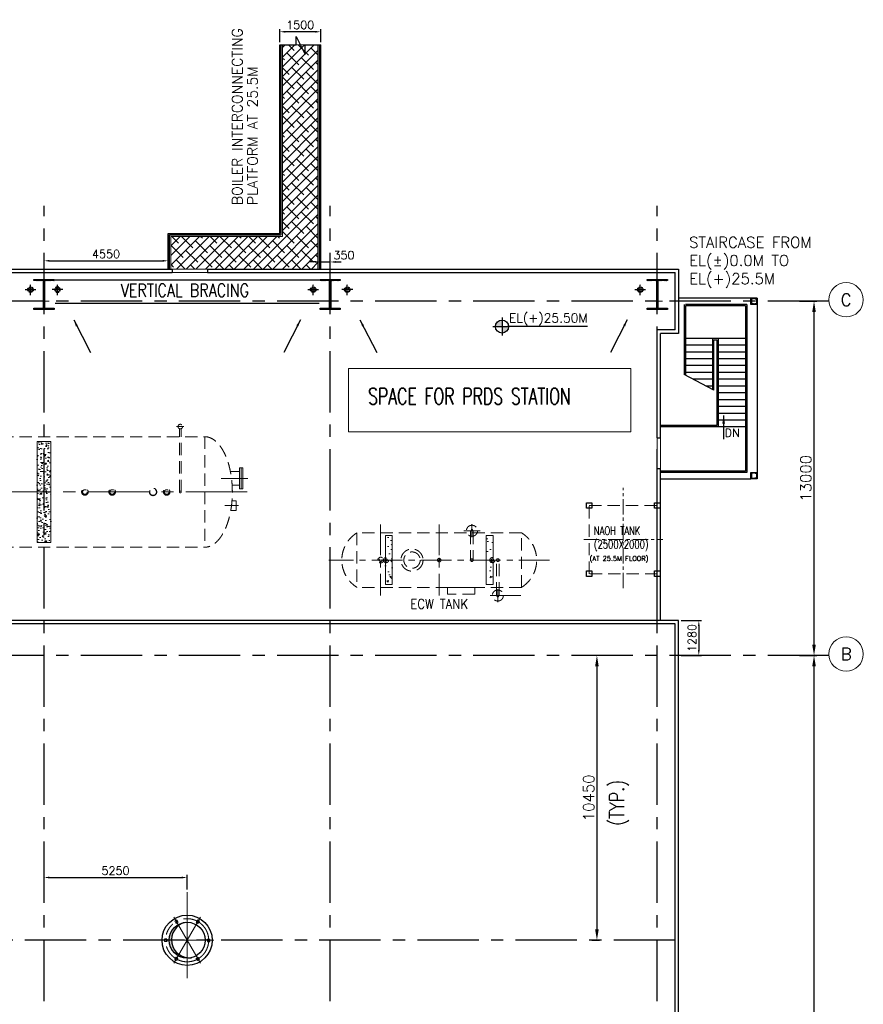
# Model space of a CAD drawing. Header units: inches. Extents: x 0 to 1544102, y -512776 to 23144100.
# Tile 76 of 256: x 624821 to 655772, y -427448 to -391317. Entities that reach past the tile are written whole.
import ezdxf
from ezdxf.enums import TextEntityAlignment as Align

# ---------------------------------------------------------------- set-up
doc = ezdxf.new("R2010")
doc.units = ezdxf.units.IN
doc.header["$LTSCALE"] = 1800
doc.header["$MEASUREMENT"] = 0
for name, pattern in [('CENTER', [2, 1.25, -0.25, 0.25, -0.25]), ('CENTER2', [1.125, 0.75, -0.125, 0.125, -0.125]), ('DASHED', [0.75, 0.5, -0.25]), ('HIDDEN', [0.375, 0.25, -0.125]), ('HIDDEN2', [0.1875, 0.125, -0.0625])]:
    doc.linetypes.add(name, pattern=pattern)
doc.layers.get('0').update_dxf_attribs({"color": 253, "lineweight": 9})
for name, color, linetype in [('1', 7, 'Continuous'), ('BRACING', 1, 'HIDDEN'), ('COL', 1, 'Continuous'), ('DIM', 4, 'Continuous'), ('GRID', 251, 'CENTER'), ('RAIN WATER', 6, 'Continuous'), ('ROOF', 11, 'Continuous'), ('ROOFLIGHT', 12, 'Continuous'), ('STAIR', 2, 'Continuous'), ('STEEL', 231, 'Continuous'), ('TEXT', 3, 'Continuous'), ('WALL', 6, 'Continuous'), ('WALL1', 6, 'Continuous')]:
    doc.layers.add(name, color=color, linetype=linetype)
for name, color, linetype, lineweight in [('A-CHEQUERED PLATE HATCH', 252, 'Continuous', 9), ('A-CUT OUT', 3, 'Continuous', 30), ('ARROW', 3, 'Continuous', 13), ('CEN', 2, 'CENTER', 15), ('CL', 8, 'CENTER', 15), ('CNOTE', 3, 'Continuous', 15), ('CONCRETE', 145, 'Continuous', 15), ('dimension line', 4, 'Continuous', 13), ('EQUIP', 8, 'HIDDEN', 9), ('LEADER', 4, 'Continuous', 15)]:
    doc.layers.add(name, color=color, linetype=linetype, lineweight=lineweight)
doc.styles.add('COMPLEX', font='complex')
doc.styles.add('ROAMNS', font='ROMANS.shx')
doc.styles.add('ROMANC', font='ROMANC.SHX')
doc.styles.add('ROMANS', font='romans.shx')
doc.styles.add('ROMANT', font='romant')
doc.styles.add('SIMPLEX-25', font='simplex.shx')
doc.styles.get("Standard").update_dxf_attribs({"font": 'arial.ttf'})
doc.linetypes.add('FENCELINE1', pattern='A,0.25,-0.1,[133,ltypeshp.shx,S=0.1,R=0,X=-0.1,Y=0],-0.1,1', length=1.45)
doc.dimstyles.new('270-TA-100', dxfattribs={"dimscale": 150, "dimtxt": 400, "dimasz": 2, "dimexe": 0.75, "dimexo": 1, "dimgap": 1, "dimtad": 1, "dimdec": 0, "dimzin": 12, "dimdsep": 46, "dimtxsty": 'ROMANS', "dimcen": 0, "dimclrd": 256, "dimclre": 256, "dimclrt": 6, "dimadec": 1, "dimazin": 3, "dimtfac": 1, "dimtdec": 0, "dimtix": 1, "dimtmove": 2, "dimatfit": 0, "dimfxl": 1.25, "dimarcsym": 2})
doc.dimstyles.new('DIM INT 1', dxfattribs={"dimtxt": 300, "dimasz": 200, "dimexe": 100, "dimexo": 100, "dimgap": 100, "dimtad": 1, "dimdec": 0, "dimzin": 13, "dimdsep": 46, "dimlunit": 5, "dimtxsty": 'ROAMNS', "dimblk1": 'CLOSEDBLANK', "dimcen": 0.09, "dimclrd": 9, "dimclre": 9, "dimclrt": 4, "dimadec": 0, "dimazin": 0, "dimtfac": 1, "dimtdec": 0, "dimtix": 1, "dimtmove": 2, "dimatfit": 3, "dimfxl": 1, "dimtolj": 1, "dimtzin": 13, "dimarcsym": 0})
doc.dimstyles.new('DIM100 x2', dxfattribs={"dimscale": 0, "dimtxt": 400, "dimasz": 400, "dimexe": 100, "dimexo": 100, "dimgap": 100, "dimtad": 1, "dimdec": 0, "dimzin": 13, "dimdsep": 46, "dimtxsty": 'ROMANS', "dimblk2": 'OBLIQUE', "dimcen": 100, "dimdle": 100, "dimclrd": 9, "dimclre": 9, "dimclrt": 4, "dimadec": 0, "dimazin": 0, "dimtfac": 1.1, "dimtdec": 0, "dimtix": 1, "dimtmove": 2, "dimatfit": 3, "dimfxl": 1, "dimtolj": 1, "dimtzin": 13, "dimarcsym": 0})
doc.dimstyles.new('MAIN', dxfattribs={"dimtxt": 350, "dimasz": 250, "dimexe": 20, "dimexo": 20, "dimgap": 100, "dimtad": 1, "dimdec": 0, "dimzin": 0, "dimdsep": 46, "dimtxsty": 'ROMANS', "dimcen": 0.09, "dimclrd": 256, "dimclre": 9, "dimclrt": 256, "dimadec": 0, "dimazin": 0, "dimtfac": 1, "dimtdec": 0, "dimtofl": 0, "dimtmove": 0, "dimatfit": 3, "dimfxl": 0.18, "dimtolj": 1, "dimtzin": 0, "dimarcsym": 0})

# ---------------------------------------------------------------- blocks, each defined once
blk = doc.blocks.new('DEAERATOR')
for centre, radius in [((12500, 0), 121), ((12500, 0), 84), ((13500, 0), 121), ((13500, 0), 84), ((15000, 0), 136), ((15000, 0), 124), ((15500, 0), 121), ((15500, 0), 84)]:
    blk.add_circle(centre, radius)
at = {"layer": 'CEN'}
for p, q in [((18482, 500), (17496, 500)), ((-23396, 0), (18548, 0)), ((18130, -500), (17629, -500))]:
    blk.add_line(p, q, dxfattribs=at)
at = {"layer": 'EQUIP'}
for p, q in [((15866, 2400), (16134, 2400)), ((15970, 0), (15970, 2322)), ((16030, 0), (16030, 2322)), ((-16895, 2028), (16895, 2028)), ((16895, 2028), (16895, -2028)), ((17896, -322), (18045, -322)), ((18045, -322), (18045, -678)), ((17851, -678), (18045, -678)), ((-16895, -2028), (16895, -2028))]:
    blk.add_line(p, q, dxfattribs=at)
at = {"layer": 'EQUIP', "linetype": 'DASHED'}
for p, q in [((17836, 754), (18166, 754)), ((18166, 888), (18166, 112)), ((18166, 888), (18230, 888)), ((18230, 888), (18230, 112)), ((18294, 888), (18230, 888)), ((18294, 888), (18294, 112)), ((17898, 246), (18166, 246)), ((18230, 112), (18166, 112)), ((18230, 112), (18294, 112))]:
    blk.add_line(p, q, dxfattribs=at)
at = {"layer": 'EQUIP'}
for centre, radius in [((16000, 2400), 84), ((16000, 0), 30)]:
    blk.add_circle(centre, radius, dxfattribs=at)
at = {"layer": 'EQUIP', "extrusion": (0, 0, -1)}
blk.add_ellipse((16895, 0), major_axis=(0, -2028), ratio=0.5, start_param=3.141593, end_param=6.283185, dxfattribs=at)
blk = doc.blocks.new('ECW TANK')
at = {"layer": 'CONCRETE'}
h = blk.add_hatch(dxfattribs=at)
h.set_pattern_fill('AR-CONC', color=256, scale=100, angle=180, style=0)
h.set_pattern_definition([(310, (-124302.47, 40893.3), (717.2602, 62.7521), [75, -825]), (5, (-124302.5, 40893.3), (-138.7513, -752.192), [60, -660]), (259.5486, (-124242.7, 40898.5), (578.5094, -689.4395), [63.74, -701.142]), (313.8158, (-124302.5, 40693.3), (1067.241, 165.519), [112.5, -1237.5]), (263.3644, (-124213.5, 40707.1), (934.663, -974.118), [95.61, -1051.713]), (8.8158, (-124302.5, 40693.3), (934.662, -974.119), [90, -990]), (339, (-124202.47, 40743.3), (596.907, 402.619), [75, -825]), (34, (-124202.5, 40743.3), (243.3153, -725.15), [60, -660]), (288.5486, (-124152.7, 40776.85), (840.2226, -322.5305), [63.74, -701.142]), (322.5, (-124302.47, 40893.3), (12.15986, -332.89385), [0, -652, 0, -670, 0, -662.5]), (352.5, (-124302.47, 40893.3), (263.0695, -394.4117), [0, -382, 0, -637, 0, -252.5]), (32.5, (-124525.47, 40893.3), (533.82244, 22.55487), [0, -250, 0, -780, 0, -1035]), (42.5, (-124625.47, 40893.3), (583.1862, -100.105), [0, -325, 0, -518, 0, -735])])
h.paths.add_polyline_path([(-1725, -900), (-1975, -900), (-1975, 900), (-1725, 900)])
h = blk.add_hatch(dxfattribs=at)
h.set_pattern_fill('AR-CONC', color=256, scale=100, angle=180, style=0)
h.set_pattern_definition([(230, (124302.47, 40893.3), (-717.2602, 62.7521), [75, -825]), (175, (124302.5, 40893.3), (138.7513, -752.192), [60, -660]), (280.4514, (124242.7, 40898.5), (-578.5094, -689.4395), [63.74, -701.142]), (226.1842, (124302.5, 40693.3), (-1067.241, 165.519), [112.5, -1237.5]), (276.6356, (124213.5, 40707.1), (-934.663, -974.118), [95.61, -1051.713]), (171.1842, (124302.5, 40693.3), (-934.662, -974.119), [90, -990]), (201, (124202.47, 40743.3), (-596.907, 402.619), [75, -825]), (146, (124202.5, 40743.3), (-243.3153, -725.15), [60, -660]), (251.4514, (124152.7, 40776.85), (-840.2226, -322.5305), [63.74, -701.142]), (217.5, (124302.47, 40893.3), (-12.15986, -332.89385), [0, -652, 0, -670, 0, -662.5]), (187.5, (124302.47, 40893.3), (-263.0695, -394.4117), [0, -382, 0, -637, 0, -252.5]), (147.5, (124525.47, 40893.3), (-533.82244, 22.55487), [0, -250, 0, -780, 0, -1035]), (137.5, (124625.47, 40893.3), (-583.1862, -100.105), [0, -325, 0, -518, 0, -735])])
h.paths.add_polyline_path([(1725, -900), (1975, -900), (1975, 900), (1725, 900)])
at = {"layer": 'CEN', "ltscale": 0.5}
for p, q in [((-2150, 1300), (-2150, -1300)), ((0, 1300), (0, -1300)), ((1200, 837), (1200, 1313)), ((902, 1075), (1498, 1075)), ((4050, 0), (-4050, 0)), ((2150, -1538), (2150, -1062)), ((1871, -1300), (3049, -1300))]:
    blk.add_line(p, q, dxfattribs=at)
at = {"layer": 'CONCRETE'}
for points in [[(-1975, 900), (-1725, 900), (-1725, -900), (-1975, -900)], [(1975, 900), (1725, 900), (1725, -900), (1975, -900)]]:
    blk.add_lwpolyline(points, close=True, dxfattribs=at)
at = {"layer": 'EQUIP'}
for p, q in [((1154, 1073), (1165, 1103)), ((1165, 1103), (1179, 1120)), ((1179, 1120), (1181, 1122)), ((1181, 1122), (1200, 1131)), ((1200, 1131), (1219, 1122)), ((1219, 1122), (1221, 1120)), ((1221, 1120), (1235, 1103)), ((1235, 1103), (1246, 1073)), ((3019, 1000), (-3019, 1000)), ((-3019, 1000), (-3019, -1000)), ((1150, 1039), (1154, 1073)), ((1150, 1039), (1150, -1)), ((1246, 1073), (1250, 1039)), ((1250, 1039), (1250, -1)), ((3019, -1000), (3019, 1000)), ((1151, 11), (1150, 4)), ((1150, 4), (1150, -4)), ((1154, 19), (1151, 11)), ((1157, 25), (1154, 19)), ((1162, 32), (1157, 25)), ((1167, 37), (1162, 32)), ((1174, 42), (1167, 37)), ((1181, 46), (1174, 42)), ((1189, 48), (1181, 46)), ((1196, 49), (1189, 48)), ((1204, 49), (1196, 49)), ((1212, 48), (1204, 49)), ((1219, 46), (1212, 48)), ((1226, 42), (1219, 46)), ((1232, 38), (1226, 42)), ((1238, 32), (1232, 38)), ((1243, 26), (1238, 32)), ((1246, 19), (1243, 26)), ((1249, 11), (1246, 19)), ((1250, 3), (1249, 11)), ((1250, -5), (1250, 3)), ((2101, 11), (2100, 3)), ((2100, 3), (2100, -5)), ((2104, 18), (2101, 11)), ((2107, 25), (2104, 18)), ((2112, 31), (2107, 25)), ((2117, 36), (2112, 31)), ((2124, 41), (2117, 36)), ((2131, 45), (2124, 41)), ((2138, 47), (2131, 45)), ((2146, 49), (2138, 47)), ((2154, 48), (2146, 49)), ((2162, 47), (2154, 48)), ((2169, 45), (2162, 47)), ((2176, 41), (2169, 45)), ((2182, 37), (2176, 41)), ((2188, 31), (2182, 37)), ((2193, 25), (2188, 31)), ((2196, 18), (2193, 25)), ((2199, 10), (2196, 18)), ((2200, 2), (2199, 10)), ((2200, -6), (2200, 2)), ((1150, -4), (1151, -12)), ((1151, -12), (1154, -20)), ((1154, -20), (1157, -27)), ((1157, -27), (1162, -33)), ((1162, -33), (1168, -39)), ((1168, -39), (1174, -43)), ((1174, -43), (1181, -47)), ((1181, -47), (1188, -49)), ((1188, -49), (1196, -50)), ((1196, -50), (1204, -50)), ((1204, -50), (1212, -49)), ((1212, -49), (1219, -47)), ((1219, -47), (1226, -43)), ((1226, -43), (1233, -38)), ((1233, -38), (1238, -33)), ((1238, -33), (1243, -27)), ((1243, -27), (1246, -20)), ((1246, -20), (1249, -13)), ((1249, -13), (1250, -5)), ((2100, -1266), (2100, -1)), ((2100, -5), (2101, -13)), ((2101, -13), (2104, -20)), ((2104, -20), (2107, -28)), ((2107, -28), (2112, -34)), ((2112, -34), (2118, -40)), ((2118, -40), (2124, -44)), ((2124, -44), (2131, -48)), ((2131, -48), (2138, -50)), ((2138, -50), (2146, -51)), ((2146, -51), (2154, -51)), ((2154, -51), (2161, -50)), ((2161, -50), (2169, -48)), ((2169, -48), (2176, -44)), ((2176, -44), (2183, -39)), ((2183, -39), (2188, -34)), ((2188, -34), (2193, -27)), ((2193, -27), (2196, -20)), ((2196, -20), (2199, -13)), ((2199, -13), (2200, -6)), ((2200, -1266), (2200, -1)), ((3019, -1000), (-3019, -1000)), ((2104, -1300), (2100, -1266)), ((2115, -1329), (2104, -1300)), ((2129, -1347), (2115, -1329)), ((2131, -1349), (2129, -1347)), ((2150, -1358), (2131, -1349)), ((2169, -1349), (2150, -1358)), ((2171, -1347), (2169, -1349)), ((2185, -1329), (2171, -1347)), ((2196, -1300), (2185, -1329)), ((2200, -1266), (2196, -1300))]:
    blk.add_line(p, q, dxfattribs=at)
blk.add_lwpolyline([(300, -1250), (300, -1000), (1300, -1000), (1300, -1250)], close=True, dxfattribs=at)
for centre, radius in [((1200, 1075), 203), ((-1000, 0), 406), ((-1950, 0), 95), ((-1950, 0), 45), ((-1000, 0), 300), ((0, 0), 65), ((0, 0), 24), ((1950, 0), 95), ((1950, 0), 45), ((2150, -1300), 203)]:
    blk.add_circle(centre, radius, dxfattribs=at)
at = {"layer": 'EQUIP', "linetype": 'HIDDEN2'}
for radius in [105, 57]:
    blk.add_circle((-2150, 0), radius, dxfattribs=at)
at = {"layer": 'EQUIP'}
for centre, start, end in [((-2398, 0), 121.8519, 238.1481), ((2398, 0), 301.8519, 58.1481)]:
    blk.add_arc(centre, 1177, start, end, dxfattribs=at)
at = {"layer": 'TEXT', "style": 'ROMANT', "width": 0.9}
blk.add_text('ECW TANK', height=350, dxfattribs=at).set_placement((-1060, -1785))
blk = doc.blocks.new('C-ROW COLUMN (above17m)')
at = {"layer": 'COL'}
h = blk.add_hatch(dxfattribs=at)
h.set_pattern_fill('ANSI31', color=256, scale=200, style=0)
h.set_pattern_definition([(45, (-78771.347, -120071.694), (-17.6776695, 17.6776695), [])])
h.paths.add_polyline_path([(22, 755), (-22, 755), (-22, -255), (22, -255)])
h.paths.add_polyline_path([(370, -300), (370, -255), (-370, -255), (-370, -300)])
h.paths.add_polyline_path([(-370, 800), (-370, 755), (370, 755), (370, 800)])
at = {"layer": 'CEN'}
for p, q in [((0, -300), (0, 800)), ((-192, 0), (192, 0))]:
    blk.add_line(p, q, dxfattribs=at)
at = {"layer": 'COL'}
for points in [[(-370, 800), (370, 800), (370, 755), (-370, 755)], [(-22, 755), (22, 755), (22, -255), (-22, -255)], [(-370, -255), (370, -255), (370, -300), (-370, -300)]]:
    blk.add_lwpolyline(points, close=True, dxfattribs=at)
blk = doc.blocks.new('PL-FFL2')
at = {"layer": 'A-CUT OUT'}
h = blk.add_hatch(color=7, dxfattribs=at)
h.paths.add_polyline_path([(3.09, 1.96, 0.414214), (1.09, -0.04), (3.09, -0.04)])
h.paths.add_polyline_path([(5.09, -0.04), (3.09, -0.04), (3.09, -2.04, 0.414214)])
at = {"color": 1, "linetype": 'Continuous'}
for p, q in [((3.09, 2.74), (3.09, -2.74)), ((29.24, 0), (4.78, 0)), ((4.78, 0), (5.09, 0)), ((0.31, -0.04), (5.09, -0.04))]:
    blk.add_line(p, q, dxfattribs=at)
blk.add_circle((3.09, -0.04), 2, dxfattribs=at)
at = {"color": 4, "linetype": 'Continuous'}
blk.add_attdef('EL(+)', text='', height=2.75, dxfattribs=at).set_placement((18.98, 2.4), align=Align.MIDDLE)
at = {"color": 3, "linetype": 'Continuous'}
blk.add_attdef('XXX', text='', height=2.5, dxfattribs=at).set_placement((18.44, -3.52), align=Align.MIDDLE)
blk = doc.blocks.new('GRD')
at = {"layer": 'CL', "linetype": 'Continuous'}
blk.add_circle((0, 419.99985), 419.99985, dxfattribs=at)
at = {"layer": 'CL', "color": 4, "style": 'COMPLEX'}
blk.add_attdef('GRD', text='', height=300, dxfattribs=at).set_placement((0, 419.99985), align=Align.MIDDLE)
blk = doc.blocks.new('*D996')
at = {"layer": 'DIM', "color": 9, "lineweight": -2, "transparency": 16777216}
for p, q in [((634364, -392136), (634364, -391660)), ((635864, -392136), (635864, -391660)), ((635664, -391760), (634564, -391760))]:
    blk.add_line(p, q, dxfattribs=at)
at = {"layer": 'DIM', "color": 9, "transparency": 16777216}
for points in [[(634564, -391726), (634564, -391793), (634364, -391760)], [(635664, -391726), (635664, -391793), (635864, -391760)]]:
    blk.add_solid(points, dxfattribs=at)
at = {"layer": 'DIM', "color": 4, "transparency": 16777216, "insert": (635114, -391510), "char_height": 300, "attachment_point": 5, "style": 'ROAMNS'}
blk.add_mtext('\\A1;1500', dxfattribs=at)
blk = doc.blocks.new('_ClosedBlank')
at = {"color": 0, "linetype": 'ByBlock', "lineweight": -2}
for p, q in [((-1, 0.17), (0, 0)), ((-1, 0.17), (-1, -0.17)), ((0, 0), (-1, -0.17))]:
    blk.add_line(p, q, dxfattribs=at)
blk = doc.blocks.new('A$C143F1039')
at = {"layer": 'DIM'}
for points in [[(-355, 674), (-380, 742), (-338, 669), (-411, 628)], [(405, 649), (338, 669), (411, 628), (453, 700)], [(-759, 31), (-749, -42), (-749, 42), (-833, 42)], [(749, 42), (749, -42), (833, -42), (764, -27)], [(-407, -649), (-338, -669), (-411, -628), (-453, -700)], [(338, -669), (411, -628), (359, -674), (380, -742)]]:
    blk.add_hatch(color=5, dxfattribs=at).paths.add_polyline_path(points)
at = {"layer": 'ROOF'}
h = blk.add_hatch(color=5, dxfattribs=at)
h.paths.add_polyline_path([(-660, 0), (-572, 0, -0.350453), (-73, 656, 0.381936)])
h.paths.add_polyline_path([(0, -660), (0, -638, -0.368877), (-572, 0), (-660, 0, 0.414214)])
at = {"layer": 'ROOFLIGHT'}
blk.add_hatch(color=5, dxfattribs=at).paths.add_polyline_path([(161, -640, -0.061238), (0, -638), (0, -660, 0.061706)])
at = {"layer": 'CL'}
for p, q in [((0, 1762), (0, -1762)), ((0, 1322), (0, -1322)), ((-487, -843), (487, 843)), ((487, -843), (-487, 843)), ((0, -974), (0, 974)), ((974, 0), (-974, 0)), ((730, 0), (-730, 0))]:
    blk.add_line(p, q, dxfattribs=at)
at = {"layer": 'CL', "color": 6}
for p, q in [((-379, 744), (-455, 701)), ((-379, 744), (-336, 669)), ((379, 744), (336, 669)), ((455, 701), (379, 744)), ((-455, 701), (-411, 625)), ((-336, 669), (-411, 625)), ((411, 625), (336, 669)), ((455, 701), (411, 625)), ((-834, 44), (-747, 44)), ((-834, 44), (-834, -44)), ((747, -44), (747, 44)), ((834, 44), (747, 44)), ((834, -44), (834, 44)), ((-834, -44), (-747, -44)), ((834, -44), (747, -44)), ((-455, -701), (-411, -625)), ((-455, -701), (-379, -744)), ((-379, -744), (-336, -669)), ((336, -669), (411, -625)), ((379, -744), (336, -669)), ((379, -744), (455, -701)), ((455, -701), (411, -625))]:
    blk.add_line(p, q, dxfattribs=at)
at = {"layer": 'CL'}
blk.add_circle((0, 0), 791, dxfattribs=at)
at = {"layer": 'CNOTE'}
blk.add_circle((0, 0), 660, dxfattribs=at)
at = {"layer": 'DIM'}
for points in [[(-355, 674), (-380, 742), (-338, 669), (-411, 628)], [(405, 649), (338, 669), (411, 628), (453, 700)], [(-759, 31), (-749, -42), (-749, 42), (-833, 42)], [(749, 42), (749, -42), (833, -42), (764, -27)], [(-407, -649), (-338, -669), (-411, -628), (-453, -700)], [(338, -669), (411, -628), (359, -674), (380, -742)]]:
    blk.add_lwpolyline(points, close=True, dxfattribs=at)
at = {"layer": 'ROOF', "color": 5}
for p, q in [((-747, 44), (-747, -44)), ((-411, -625), (-336, -669))]:
    blk.add_line(p, q, dxfattribs=at)
at = {"layer": 'ROOF'}
for p, q in [((-747, 44), (-747, -44)), ((-411, -625), (-336, -669))]:
    blk.add_line(p, q, dxfattribs=at)
at = {"layer": 'ROOFLIGHT'}
for p, q in [((747, 44), (747, -44)), ((747, -44), (834, -44))]:
    blk.add_line(p, q, dxfattribs=at)
for radius in [921, 660]:
    blk.add_circle((0, 0), radius, dxfattribs=at)
blk.add_arc((88, 16), 660, 104.124, 276.3854, dxfattribs=at)
blk = doc.blocks.new('Stub column')
at = {"layer": 'COL', "linetype": 'ByBlock'}
for p, q in [((-108, 90), (-108, -90)), ((-108, 90), (-100, 90)), ((-108, 90), (-100, 90)), ((-108, 90), (-108, -90)), ((-25, 100), (-100, 100)), ((-100, 100), (-100, -100)), ((-100, 100), (-100, -100)), ((-25, 100), (-100, 100)), ((90, 108), (-90, 108)), ((-90, 100), (-90, 108)), ((-90, 100), (-90, 108)), ((-25, 100), (100, 100)), ((90, 100), (90, 108)), ((100, 100), (100, -100)), ((108, 90), (100, 90)), ((108, 90), (108, -90)), ((-108, -90), (-100, -90)), ((-108, -90), (-100, -90)), ((-100, -100), (-25, -100)), ((-100, -100), (-25, -100)), ((-90, -100), (-90, -108)), ((-90, -100), (-90, -108)), ((90, -108), (-90, -108)), ((100, -100), (-25, -100)), ((90, -100), (90, -108)), ((108, -90), (100, -90))]:
    blk.add_line(p, q, dxfattribs=at)
for points in [[(-25, -100), (-25, -97, 0.401544), (-31, -91), (-88, -88, -0.401544), (-94, -82), (-94, 82, -0.401544), (-88, 88), (-31, 91, 0.401544), (-25, 97), (-25, 100)], [(-25, -100), (-25, -97, 0.401544), (-31, -91), (-88, -88, -0.401544), (-94, -82), (-94, 82, -0.401544), (-88, 88), (-31, 91, 0.401544), (-25, 97), (-25, 100)], [(25, -100), (25, -97, -0.401544), (31, -91), (88, -88, 0.401544), (94, -82), (94, 82, 0.401544), (88, 88), (31, 91, -0.401544), (25, 97), (25, 100)]]:
    blk.add_lwpolyline(points, format="xyb", dxfattribs=at)
blk = doc.blocks.new('*D1002')
at = {"layer": 'dimension line', "color": 9, "lineweight": -2, "transparency": 16777216}
for p, q in [((653434, -401647), (654064, -401647)), ((653964, -414247), (653964, -402047)), ((653434, -414647), (654064, -414647))]:
    blk.add_line(p, q, dxfattribs=at)
at = {"layer": 'dimension line', "color": 9, "transparency": 16777216}
for points in [[(653897, -402047), (654030, -402047), (653964, -401647)], [(653897, -414247), (654030, -414247), (653964, -414647)]]:
    blk.add_solid(points, dxfattribs=at)
at = {"layer": 'dimension line', "color": 4, "transparency": 16777216, "insert": (653664, -408147), "char_height": 400, "attachment_point": 5, "rotation": 90, "style": 'ROMANS'}
blk.add_mtext('\\A1;13000', dxfattribs=at)
blk = doc.blocks.new('_Oblique')
at = {"color": 0, "linetype": 'ByBlock', "lineweight": -2}
blk.add_line((-0.5, -0.5), (0.5, 0.5), dxfattribs=at)
blk = doc.blocks.new('*D1003')
at = {"layer": 'dimension line', "color": 9, "lineweight": -2, "transparency": 16777216}
for p, q in [((653434, -414647), (654064, -414647)), ((653964, -444247), (653964, -415047)), ((653434, -444647), (654064, -444647))]:
    blk.add_line(p, q, dxfattribs=at)
at = {"layer": 'dimension line', "color": 9, "transparency": 16777216}
for points in [[(653897, -415047), (654030, -415047), (653964, -414647)], [(653897, -444247), (654030, -444247), (653964, -444647)]]:
    blk.add_solid(points, dxfattribs=at)
at = {"layer": 'dimension line', "color": 4, "transparency": 16777216, "insert": (653664, -429647), "char_height": 400, "attachment_point": 5, "rotation": 90, "style": 'ROMANS'}
blk.add_mtext('\\A1;30000', dxfattribs=at)
blk = doc.blocks.new('RWDP')
at = {"layer": 'RAIN WATER', "linetype": 'CENTER2', "ltscale": 0.05}
for p, q in [((695, -625), (295, -625)), ((495, -425), (495, -825))]:
    blk.add_line(p, q, dxfattribs=at)
at = {"layer": 'RAIN WATER', "linetype": 'HIDDEN2', "ltscale": 0.25}
blk.add_circle((495, -625), 100, dxfattribs=at)
at = {"layer": 'RAIN WATER', "ltscale": 0.25}
blk.add_circle((495, -625), 75, dxfattribs=at)
blk = doc.blocks.new('*D2167')
at = {"layer": 'DIM', "color": 9, "lineweight": -2, "transparency": 16777216}
for p, q in [((625714, -423437), (625714, -422695)), ((630964, -423235), (630964, -422695)), ((625914, -422795), (630764, -422795))]:
    blk.add_line(p, q, dxfattribs=at)
at = {"layer": 'DIM', "color": 9, "transparency": 16777216}
for points in [[(625914, -422762), (625914, -422829), (625714, -422795)], [(630764, -422762), (630764, -422829), (630964, -422795)]]:
    blk.add_solid(points, dxfattribs=at)
at = {"layer": 'DIM', "color": 4, "transparency": 16777216, "insert": (628339, -422545), "char_height": 300, "attachment_point": 5, "style": 'ROAMNS'}
blk.add_mtext('\\A1;5250', dxfattribs=at)
blk = doc.blocks.new('*D2178')
at = {"layer": 'dimension line', "color": 9, "lineweight": -2, "transparency": 16777216}
for p, q in [((647061, -414647), (645899, -414647)), ((645999, -415047), (645999, -424697)), ((645808, -425097), (646099, -425097))]:
    blk.add_line(p, q, dxfattribs=at)
at = {"layer": 'dimension line', "color": 9, "transparency": 16777216}
for points in [[(645932, -415047), (646065, -415047), (645999, -414647)], [(645932, -424697), (646065, -424697), (645999, -425097)]]:
    blk.add_solid(points, dxfattribs=at)
at = {"layer": 'dimension line', "color": 4, "transparency": 16777216, "insert": (645699, -419872), "char_height": 400, "attachment_point": 5, "rotation": 90, "style": 'ROMANS'}
blk.add_mtext('\\A1;10450', dxfattribs=at)
blk = doc.blocks.new('*D2183')
at = {"layer": 'DIM', "color": 9, "lineweight": -2, "transparency": 16777216}
for p, q in [((635664, -400208), (635464, -400208)), ((635864, -400367), (635864, -400108)), ((635864, -400208), (636214, -400208)), ((636214, -400254), (636214, -400108)), ((636414, -400208), (636614, -400208))]:
    blk.add_line(p, q, dxfattribs=at)
at = {"layer": 'DIM', "color": 9, "transparency": 16777216}
for points in [[(635664, -400174), (635664, -400241), (635864, -400208)], [(636414, -400174), (636414, -400241), (636214, -400208)]]:
    blk.add_solid(points, dxfattribs=at)
at = {"layer": 'DIM', "color": 4, "transparency": 16777216, "insert": (636718, -399958), "char_height": 300, "attachment_point": 5, "style": 'ROAMNS'}
blk.add_mtext('\\A1;350', dxfattribs=at)
blk = doc.blocks.new('*D2184')
at = {"layer": 'DIM', "color": 9, "lineweight": -2, "transparency": 16777216}
for p, q in [((625714, -400211), (625714, -400065)), ((625914, -400165), (630064, -400165)), ((630264, -400367), (630264, -400065))]:
    blk.add_line(p, q, dxfattribs=at)
at = {"layer": 'DIM', "color": 9, "transparency": 16777216}
for points in [[(625914, -400131), (625914, -400198), (625714, -400165)], [(630064, -400131), (630064, -400198), (630264, -400165)]]:
    blk.add_solid(points, dxfattribs=at)
at = {"layer": 'DIM', "color": 4, "transparency": 16777216, "insert": (627989, -399915), "char_height": 300, "attachment_point": 5, "style": 'ROAMNS'}
blk.add_mtext('\\A1;4550', dxfattribs=at)
blk = doc.blocks.new('*D2189')
at = {"layer": '1', "color": 9, "lineweight": -2, "transparency": 16777216}
for p, q in [((649089, -413367), (649837, -413367)), ((649737, -413567), (649737, -414447)), ((649089, -414647), (649837, -414647))]:
    blk.add_line(p, q, dxfattribs=at)
at = {"layer": '1', "color": 9, "transparency": 16777216}
for points in [[(649704, -413567), (649771, -413567), (649737, -413367)], [(649704, -414447), (649771, -414447), (649737, -414647)]]:
    blk.add_solid(points, dxfattribs=at)
at = {"layer": '1', "color": 4, "transparency": 16777216, "insert": (649487, -414007), "char_height": 300, "attachment_point": 5, "rotation": 90, "style": 'ROAMNS'}
blk.add_mtext('\\A1;1280', dxfattribs=at)

msp = doc.modelspace()

# ---------------------------------------------------------------- hatches: boundary and pattern name
at = {"layer": 'A-CHEQUERED PLATE HATCH', "linetype": 'Continuous'}
h = msp.add_hatch(dxfattribs=at)
h.set_pattern_fill('ANSI38', color=256, scale=2000, angle=180, style=0)
h.set_pattern_definition([(225, (122500, -331188.7), (176.7767, -176.7767), []), (315, (122500, -331188.7), (530.33009, -176.7767), [625, -375])])
h.paths.add_polyline_path([(635763.7, -399267.3), (635763.7, -400467.3), (630363.71, -400467.3), (630363.71, -399267.3), (634463.71, -399267.3), (634463.71, -392236.39), (635763.71, -392236.39)])
at = {"layer": 'CONCRETE'}
h = msp.add_hatch(dxfattribs=at)
h.set_pattern_fill('AR-CONC', color=256, scale=50, style=0)
h.set_pattern_definition([(50, (533411.65, -459867.38), (358.6301, -31.3761), [37.5, -412.5]), (355, (533411.65, -459867.38), (-69.3757, 376.0961), [30, -330]), (100.4514, (533441.54, -459870), (289.2547, 344.7198), [31.8701, -350.571]), (46.1842, (533411.65, -459767.38), (533.6205, -82.7595), [56.25, -618.75]), (96.6356, (533456.1, -459774.27), (467.3314, 487.059), [47.8051, -525.8565]), (351.1842, (533411.65, -459767.4), (467.331, 487.0593), [45, -495]), (21, (533461.65, -459792.38), (298.4535, -201.30945), [37.5, -412.5]), (326, (533461.65, -459792.38), (121.6577, 362.575), [30, -330]), (71.4514, (533486.53, -459809.15), (420.1113, 161.2652), [31.8701, -350.571]), (37.5, (533411.65, -459867.38), (6.07993, 166.44693), [0, -326, 0, -335, 0, -331.25]), (7.5, (533411.65, -459867.38), (131.53477, 197.20586), [0, -191, 0, -318.5, 0, -126.25]), (327.5, (533300.15, -459867.38), (266.91122, -11.27744), [0, -125, 0, -390, 0, -517.5]), (317.5, (533250.15, -459867.38), (291.5931, 50.0525), [0, -162.5, 0, -259, 0, -367.5])])
h.paths.add_polyline_path([(625463.7, -406797.3), (625463.7, -408647.3), (625713.7, -408647.3), (625713.7, -406797.3)])
h.paths.add_polyline_path([(625463.7, -408647.3), (625463.7, -410497.3), (625713.7, -410497.3), (625713.7, -408647.3)])
h.paths.add_polyline_path([(625963.7, -408647.3), (625963.7, -406797.3), (625713.7, -406797.3), (625713.7, -408647.3)])
h.paths.add_polyline_path([(625963.7, -410497.3), (625963.7, -408647.3), (625713.7, -408647.3), (625713.7, -410497.3)])

# ---------------------------------------------------------------- linework, layer by layer
msp.add_lwpolyline([(636880.14, -404121.17), (647238.39, -404121.17), (647238.39, -406438.21), (636880.14, -406438.21)], close=True)
at = {"layer": 'A-CHEQUERED PLATE HATCH', "linetype": 'Continuous'}
msp.add_lwpolyline([(635763.7, -399267.3), (635763.7, -400467.3), (630363.71, -400467.3), (630363.71, -399267.3), (634463.71, -399267.3), (634463.71, -392236.39), (635763.71, -392236.39)], close=True, dxfattribs=at)
at = {"layer": 'BRACING', "const_width": 40}
for points in [[(626113.7, -400869.8), (635813.7, -400869.8)], [(626113.7, -401724.8), (635813.7, -401724.8)]]:
    msp.add_lwpolyline(points, dxfattribs=at)
at = {"layer": 'CEN', "ltscale": 0.25}
for p, q in [((646963.7, -412176.04), (646963.7, -408496.66)), ((645513.7, -410397.3), (648413.7, -410397.3))]:
    msp.add_line(p, q, dxfattribs=at)
at = {"layer": 'COL'}
for points in [[(651648.7, -401532.3), (651878.7, -401532.3), (651878.7, -401762.3), (651648.7, -401762.3)], [(651648.7, -407932.3), (651878.7, -407932.3), (651878.7, -408162.3), (651648.7, -408162.3)], [(645613.7, -409047.3), (645813.7, -409047.3), (645813.7, -409247.3), (645613.7, -409247.3)], [(648113.7, -409047.3), (648313.7, -409047.3), (648313.7, -409247.3), (648113.7, -409247.3)], [(645613.7, -411547.3), (645813.7, -411547.3), (645813.7, -411747.3), (645613.7, -411747.3)], [(648113.7, -411547.3), (648313.7, -411547.3), (648313.7, -411747.3), (648113.7, -411747.3)]]:
    msp.add_lwpolyline(points, close=True, dxfattribs=at)
at = {"layer": 'CONCRETE'}
for p, q in [((631713.71, -400592.3), (630413.71, -400592.3)), ((631663.71, -400592.3), (630463.71, -400592.3)), ((648203.7, -407802.51), (648203.7, -406602.51)), ((648328.7, -407802.51), (648328.7, -406602.51))]:
    msp.add_line(p, q, dxfattribs=at)
msp.add_lwpolyline([(625463.7, -406797.3), (625963.7, -406797.3), (625963.7, -410497.3), (625463.7, -410497.3)], close=True, dxfattribs=at)
at = {"layer": 'EQUIP'}
msp.add_lwpolyline([(645713.7, -409147.3), (648213.7, -409147.3), (648213.7, -411647.3), (645713.7, -411647.3)], close=True, dxfattribs=at)
at = {"layer": 'GRID'}
for p, q in [((625713.7, -448927.3), (625713.7, -398147.3)), ((636213.7, -448927.3), (636213.7, -398147.3)), ((648213.7, -448927.3), (648213.7, -398147.3)), ((654513.7, -401647.3), (399465.66, -401647.3)), ((654513.7, -414647.3), (399465.66, -414647.3)), ((648863.7, -425097.3), (527713.7, -425097.3))]:
    msp.add_line(p, q, dxfattribs=at)
at = {"layer": 'RAIN WATER', "linetype": 'CENTER2', "ltscale": 0.05}
for p, q in [((635588.7, -401422.3), (635588.7, -401022.3)), ((636838.7, -401422.3), (636838.7, -401022.3)), ((647588.7, -401422.3), (647588.7, -401022.3)), ((635388.7, -401222.3), (635788.7, -401222.3)), ((637038.7, -401222.3), (636638.7, -401222.3)), ((647388.7, -401222.3), (647788.7, -401222.3))]:
    msp.add_line(p, q, dxfattribs=at)
at = {"layer": 'RAIN WATER'}
for p, q in [((648988.7, -401532.3), (648988.7, -401762.3)), ((651878.7, -401532.3), (648988.7, -401532.3))]:
    msp.add_line(p, q, dxfattribs=at)
at = {"layer": 'RAIN WATER', "linetype": 'HIDDEN2', "ltscale": 0.25}
for centre in [(635588.7, -401222.3), (636838.7, -401222.3), (647588.7, -401222.3)]:
    msp.add_circle(centre, 100, dxfattribs=at)
at = {"layer": 'RAIN WATER', "ltscale": 0.25}
for centre in [(635588.7, -401222.3), (636838.7, -401222.3), (647588.7, -401222.3)]:
    msp.add_circle(centre, 75, dxfattribs=at)
at = {"layer": 'STAIR', "linetype": 'FENCELINE1', "ltscale": 0.25}
for p, q in [((634413.71, -399217.3), (634413.71, -392236.39)), ((635813.71, -392236.39), (635813.7, -399267.3)), ((630313.71, -400467.3), (630313.71, -399217.3)), ((630313.71, -399217.3), (634413.71, -399217.3)), ((635813.7, -399267.3), (635813.7, -400467.3)), ((649193.7, -401762.3), (649193.7, -404342.92)), ((651493.7, -401762.3), (649243.7, -401762.3)), ((651493.7, -401762.3), (651493.7, -407932.3)), ((651493.7, -407932.3), (648328.7, -407932.3))]:
    msp.add_line(p, q, dxfattribs=at)
at = {"layer": 'STAIR'}
for p, q in [((649243.7, -401812.3), (649243.7, -404369.06)), ((651443.7, -401812.3), (649243.7, -401812.3)), ((651443.7, -401812.3), (651443.7, -407882.3)), ((651443.7, -403012.3), (649243.7, -403012.3)), ((650243.7, -403012.3), (650243.7, -404891.75)), ((650443.7, -403012.3), (650443.7, -406262.3)), ((650243.7, -403262.3), (649243.7, -403262.3)), ((650243.7, -403512.3), (649243.7, -403512.3)), ((651443.7, -403262.3), (650443.7, -403262.3)), ((651443.7, -403512.3), (650443.7, -403512.3)), ((650243.7, -403762.3), (649243.7, -403762.3)), ((651443.7, -403762.3), (650443.7, -403762.3)), ((650243.7, -404012.3), (649243.7, -404012.3)), ((650243.7, -404262.3), (649243.7, -404262.3)), ((651443.7, -404012.3), (650443.7, -404012.3)), ((651443.7, -404262.3), (650443.7, -404262.3)), ((650293.7, -404917.88), (649193.7, -404342.92)), ((650243.7, -404512.3), (649517.74, -404512.3)), ((651443.7, -404512.3), (650443.7, -404512.3)), ((650243.7, -404762.3), (649996.04, -404762.3)), ((651443.7, -404762.3), (650443.7, -404762.3)), ((651443.7, -405012.3), (650443.7, -405012.3)), ((651443.7, -405262.3), (650443.7, -405262.3)), ((651443.7, -405512.3), (650443.7, -405512.3)), ((651443.7, -405762.3), (650443.7, -405762.3)), ((651443.7, -406012.3), (650443.7, -406012.3)), ((650243.7, -406262.3), (648328.7, -406262.3)), ((651443.7, -406262.3), (650243.7, -406262.3)), ((651443.7, -407882.3), (648328.7, -407882.3))]:
    msp.add_line(p, q, dxfattribs=at)
at = {"layer": 'STAIR', "linetype": 'FENCELINE1', "ltscale": 0.25}
msp.add_lwpolyline([(650293.7, -404917.88), (650293.7, -403062.3), (650393.7, -403062.3), (650393.7, -406212.3), (648328.7, -406212.3)], dxfattribs=at)
at = {"layer": 'STEEL'}
for p, q in [((634363.71, -399167.3), (634363.71, -392236.39)), ((635863.71, -400467.3), (635863.71, -392236.39)), ((630263.71, -400467.3), (630263.71, -399167.3)), ((630263.71, -399167.3), (634363.71, -399167.3))]:
    msp.add_line(p, q, dxfattribs=at)
msp.add_lwpolyline([(634363.71, -392236.39), (634962.91, -392236.39), (634962.91, -391928.15), (635295.99, -392598.72), (635295.99, -392236.39), (635863.71, -392236.39)], dxfattribs=at)
msp.add_lwpolyline([(634363.71, -392236.39), (634962.91, -392236.39), (634962.91, -391928.15), (635295.99, -392598.72), (635295.99, -392236.39), (635863.71, -392236.39)], dxfattribs=at)
at = {"layer": 'WALL'}
for p, q in [((584463.7, -400467.3), (630413.71, -400467.3)), ((584463.7, -400592.3), (630413.71, -400592.3)), ((630413.71, -400467.3), (630413.71, -400592.3)), ((631713.71, -400467.3), (648988.7, -400467.3)), ((631713.71, -400467.3), (631713.71, -400592.3)), ((631713.71, -400592.3), (648863.7, -400592.3)), ((648863.7, -402702.3), (648863.7, -400592.3)), ((648988.7, -400467.3), (648988.7, -402827.3)), ((651878.7, -401617.3), (651878.7, -407932.3)), ((648203.7, -406661.3), (648328.7, -406661.3)), ((648203.7, -413367.3), (648203.7, -407802.51)), ((648328.7, -407802.51), (648203.7, -407802.51)), ((648328.7, -413367.3), (648328.7, -407802.51)), ((648988.7, -413367.3), (534173.7, -413367.3)), ((648863.7, -413492.3), (534173.7, -413492.3)), ((648863.7, -445802.3), (648863.7, -413492.3)), ((648988.7, -445927.3), (648988.7, -413367.3))]:
    msp.add_line(p, q, dxfattribs=at)
at = {"layer": 'WALL', "flags": 128}
msp.add_lwpolyline([(648328.7, -408162.3), (651648.7, -408162.3)], dxfattribs=at)
at = {"layer": 'WALL1'}
for p, q in [((648203.7, -406661.3), (648203.7, -402702.3)), ((648863.7, -402702.3), (648203.7, -402702.3)), ((648328.7, -406661.3), (648328.7, -402827.3)), ((648988.7, -402827.3), (648328.7, -402827.3))]:
    msp.add_line(p, q, dxfattribs=at)

# ---------------------------------------------------------------- block references
for name, p in [('C-ROW COLUMN (above17m)', (625713.7, -401647.3)), ('C-ROW COLUMN (above17m)', (636213.7, -401647.3)), ('C-ROW COLUMN (above17m)', (648213.7, -401647.3)), ('ECW TANK', (640213.7, -411147.3))]:
    msp.add_blockref(name, p)
at = {"layer": '1', "color": 6}
ref = msp.add_blockref('PL-FFL2', (642145.4, -402573.7), dxfattribs=dict(at, xscale=120, yscale=120, zscale=120))
ref.add_attrib('EL(+)', 'EL(+)25.50M', dxfattribs={"layer": '0', "color": 4, "linetype": 'Continuous', "height": 330, "style": 'SIMPLEX-25'}).set_placement((644216.5, -402286.05), align=Align.MIDDLE)
at = {"layer": 'CNOTE'}
msp.add_blockref('A$C143F1039', (630963.7, -425097.46), dxfattribs=at)
at = {"layer": 'COL', "xscale": -1, "rotation": 180}
for p in [(651763.71, -401647.3), (651763.71, -408047.3)]:
    msp.add_blockref('Stub column', p, dxfattribs=at)
at = {"layer": 'DIM', "xscale": 1.5, "yscale": 1.5, "zscale": 1.5}
for p, values in [((655141.63, -402226.38), {'GRD': 'C'}), ((655141.63, -415226.38), {'GRD': 'B'})]:
    msp.add_blockref('GRD', p, dxfattribs=at).add_auto_attribs(values)
at = {"layer": 'EQUIP'}
msp.add_blockref('DEAERATOR', (614713.7, -408647.3), dxfattribs=at)
at = {"layer": 'RAIN WATER', "rotation": 180}
msp.add_blockref('RWDP', (625713.7, -401847.3), dxfattribs=at)
at = {"layer": 'RAIN WATER', "xscale": -1, "rotation": 180}
msp.add_blockref('RWDP', (625713.7, -401847.3), dxfattribs=at)

# ---------------------------------------------------------------- texts
at = {"layer": 'TEXT', "style": 'ROMANC', "width": 0.7}
msp.add_text('SPACE FOR PRDS STATION', height=600, dxfattribs=at).set_placement((637605.75, -405435.59))
at = {"layer": 'TEXT', "linetype": 'CENTER', "style": 'ROMANC'}
msp.add_text('DN', height=300, dxfattribs=at).set_placement((650686.2, -406624.74, -1000))
at = {"layer": 'TEXT', "style": 'ROMANS'}
msp.add_text('(AT 25.5M FLOOR)', height=175, dxfattribs=at).set_placement((645730.02, -411175.87))
at = {"layer": 'TEXT', "style": 'ROMANS', "width": 0.8}
msp.add_text('(TYP.)', height=528, rotation=90, dxfattribs=at).set_placement((646992.87, -420895.71))
at = {"layer": 'TEXT', "color": 3, "char_height": 375, "attachment_point": 4, "rotation": 90, "style": 'ROMANS'}
for s, insert in [('BOILER INTERCONNECTING', (632803.1, -398123.38)), ('PLATFORM AT 25.5M', (633360.89, -398123.38))]:
    msp.add_mtext(s, dxfattribs=dict(at, insert=insert))
at = {"layer": 'TEXT', "attachment_point": 1, "style": 'ROMANS'}
for s, insert, char_height, width in [('STAIRCASE FROM EL(%%P)0.0M TO EL(+)25.5M', (649383.21, -399288.17), 400, 4952.381), ('{\\W0.8;VERTICAL BRACING}', (628528.25, -401007.3), 480, 6467.9149), ('{\\W0.75;NAOH TANK\\P(2500X2000)}', (645887.48, -409918.72), 300, 2204.9971)]:
    msp.add_mtext(s, dxfattribs=dict(at, insert=insert, char_height=char_height, width=width))

# ---------------------------------------------------------------- dimensions: what is measured, and where the dimension line sits
at = {"layer": '1'}
dim = msp.add_linear_dim(base=(649737.3, -414647.3), p1=(648988.7, -413367.3), p2=(648988.7, -414647.3), angle=90, dimstyle='DIM INT 1', dxfattribs=at)
dim.commit()
dim.dimension.update_dxf_attribs({"geometry": '*D2189', "text_midpoint": (649487.3, -414007.3)})
at = {"layer": 'DIM'}
dim = msp.add_linear_dim(base=(634363.71, -391759.66), p1=(635863.71, -392236.39), p2=(634363.71, -392236.39), dimstyle='DIM INT 1', override={"dimtmove": 0}, dxfattribs=at)
dim.commit()
dim.dimension.update_dxf_attribs({"geometry": '*D996', "text_midpoint": (635113.71, -391509.66)})
for base, p1, p2, picture, middle in [((630263.71, -400164.67), (625713.7, -400311.03), (630263.71, -400467.3), '*D2184', (627988.71, -399914.67)), ((630963.7, -422795.22), (625713.7, -423537.3), (630963.7, -423335.29), '*D2167', (628338.7, -422545.22))]:
    dim = msp.add_linear_dim(base=base, p1=p1, p2=p2, dimstyle='DIM INT 1', dxfattribs=at)
    dim.commit()
    dim.dimension.update_dxf_attribs({"geometry": picture, "text_midpoint": middle})
dim = msp.add_linear_dim(base=(636213.7, -400207.83), p1=(635863.71, -400467.3), p2=(636213.7, -400354.14), dimstyle='DIM INT 1', dxfattribs=at)
dim.commit()
dim.dimension.update_dxf_attribs({"geometry": '*D2183', "text_midpoint": (636718.43, -399957.83), "dimtype": 160})
at = {"layer": 'dimension line'}
for base, p1, p2, picture, middle in [((653963.7, -401647.3), (653334.07, -414647.3), (653334.07, -401647.3), '*D1002', (653663.7, -408147.3)), ((645998.7, -425097.46), (647161.46, -414647.3), (645707.55, -425097.46), '*D2178', (645698.7, -419872.38)), ((653963.7, -414647.3), (653334.07, -444647.3), (653334.07, -414647.3), '*D1003', (653663.7, -429647.3))]:
    dim = msp.add_linear_dim(base=base, p1=p1, p2=p2, angle=90, dimstyle='DIM100 x2', override={"dimscale": 1}, dxfattribs=at)
    dim.commit()
    dim.dimension.update_dxf_attribs({"geometry": picture, "text_midpoint": middle})

# ---------------------------------------------------------------- leaders
at = {"layer": 'ARROW'}
for points in [[(626803.92, -402328.85), (627421.64, -403531.2)], [(635123.49, -402328.85), (634505.76, -403531.2)], [(637303.92, -402328.85), (637921.64, -403531.2)], [(647113.49, -402328.85), (646495.76, -403531.2)]]:
    msp.add_leader(points, dimstyle='MAIN', override={"dimtad": 0, "dimfxl": 2.5, "dimarcsym": 2}, dxfattribs=at)
at = {"layer": 'LEADER'}
msp.add_leader([(650646.7, -405838.26), (650646.7, -406710.81)], dimstyle='270-TA-100', dxfattribs=at)

doc.saveas('drawing.dxf')
